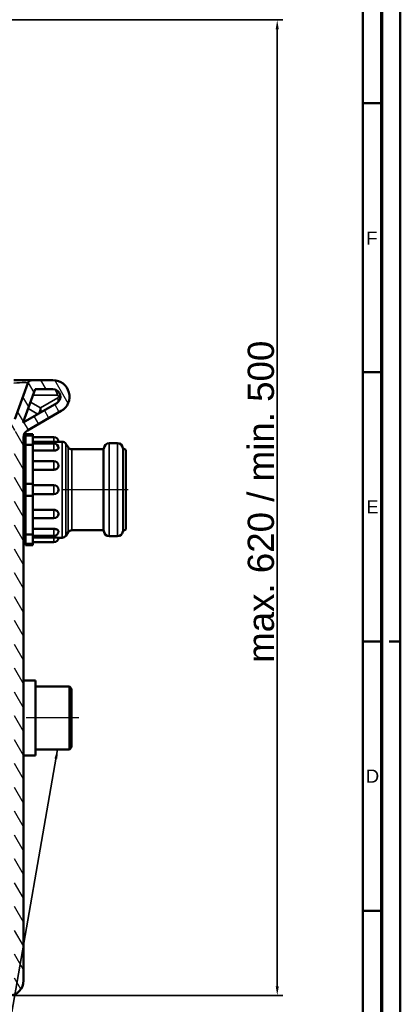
# Model space of a CAD drawing. Header units: millimetres. Extents: x 0 to 2103, y 0 to 1485.
# Tile 64 of 65: x 1849 to 2103, y 501 to 1157. Entities that reach past the tile are written whole.
import ezdxf

# ---------------------------------------------------------------- set-up
doc = ezdxf.new("R2010")
doc.units = ezdxf.units.MM
doc.header["$LTSCALE"] = 2.5
doc.layers.get('0').update_dxf_attribs({"lineweight": 25})
for name, color, linetype, lineweight in [('AM_0', 7, 'Continuous', 50), ('AM_1', 7, 'Continuous', 50), ('AM_4', 7, 'Continuous', 35), ('AM_5', 7, 'Continuous', 35), ('AM_6', 7, 'Continuous', 35), ('AM_7', 7, 'Continuous', 25), ('AM_8', 7, 'Continuous', 25)]:
    doc.layers.add(name, color=color, linetype=linetype, lineweight=lineweight)
doc.styles.add('3_5 mm', font='arial.ttf')
doc.styles.add('7 mm', font='arial.ttf')
doc.dimstyles.new('Firmenstandard$7', dxfattribs={"dimscale": 2.5, "dimtxt": 3.5, "dimasz": 2.5, "dimexe": 2, "dimexo": 0, "dimgap": 0.8, "dimtad": 1, "dimrnd": 1e-08, "dimtxsty": '3_5 mm', "dimcen": 0.09, "dimdle": 10, "dimclrd": 256, "dimclre": 7, "dimclrt": 7, "dimadec": 0, "dimazin": 2, "dimtfac": 0.714286, "dimtdec": 3, "dimtmove": 0, "dimatfit": 3, "dimfxl": 1, "dimtolj": 1, "dimlwd": -1, "dimlwe": 25, "dimarcsym": 0})
doc.dimstyles.new('Schriftgröße 7', dxfattribs={"dimscale": 2.5, "dimtxt": 7, "dimasz": 2.5, "dimexe": 1.5, "dimexo": 1, "dimgap": 0.7, "dimtad": 1, "dimrnd": 1e-08, "dimtxsty": '7 mm', "dimcen": 0.09, "dimdle": 10, "dimclrd": 256, "dimclre": 256, "dimclrt": 7, "dimadec": 1, "dimazin": 2, "dimtfac": 0.357143, "dimtdec": 3, "dimtmove": 0, "dimatfit": 3, "dimfxl": 1, "dimtolj": 1, "dimtzin": 0, "dimlwd": -1, "dimlwe": -1, "dimarcsym": 0})

# ---------------------------------------------------------------- blocks, each defined once
blk = doc.blocks.new('Ränder DIN A1 (quer)')
at = {"layer": 'AM_1'}
for p, q in [((841, 594), (841, 0)), ((831, 584), (831, 10)), ((831, 440.5), (836, 440.5)), ((831, 368.75), (836, 368.75)), ((831, 297), (836, 297)), ((838, 297), (841, 297)), ((831, 225.25), (836, 225.25))]:
    blk.add_line(p, q, dxfattribs=at)
at = {"layer": 'AM_1', "linetype": 'Continuous', "lineweight": 70}
blk.add_line((836, 589), (836, 5), dxfattribs=at)
at = {"layer": 'AM_6', "color": 7, "char_height": 3.5, "width": 5.2704, "attachment_point": 5, "style": '3_5 mm'}
for s, insert in [('F', (833.42, 404.52)), ('E', (833.58, 332.89)), ('D', (833.59, 261.14))]:
    blk.add_mtext(s, dxfattribs=dict(at, insert=insert))
blk = doc.blocks.new('*D71')
at = {"layer": 'AM_5', "transparency": 16777216}
for p, q in [((1791.47, 1156.64), (2024.23, 1156.64)), ((2020.48, 1150.39), (2020.48, 512.89)), ((1843.97, 506.64), (2024.23, 506.64))]:
    blk.add_line(p, q, dxfattribs=at)
for points in [[(2019.44, 1150.39), (2021.52, 1150.39), (2020.48, 1156.64)], [(2019.44, 512.89), (2021.52, 512.89), (2020.48, 506.64)]]:
    blk.add_solid(points, dxfattribs=at)
at = {"layer": 'Defpoints', "color": 0, "transparency": 16777216}
for p in [(1788.97, 1156.64), (1841.47, 506.64), (2020.48, 506.64)]:
    blk.add_point(p, dxfattribs=at)
at = {"layer": 'AM_5', "color": 7, "transparency": 16777216, "insert": (2009.68, 721.48), "char_height": 17.5, "attachment_point": 4, "rotation": 90, "style": '7 mm'}
blk.add_mtext('\\A1; \\fArial|b0|i0;\\H17.5000;max. 620 / min. 500', dxfattribs=at)

msp = doc.modelspace()

# ---------------------------------------------------------------- hatches: boundary and pattern name
at = {"layer": 'AM_8'}
h = msp.add_hatch(dxfattribs=at)
h.set_pattern_fill('ANSI31', color=256, scale=63.5, angle=75.0001754, style=0)
h.set_pattern_definition([(120.00018, (0, 0), (-6.874064, -3.96877), [])])
edge = h.paths.add_edge_path()
edge.add_ellipse((1525.9705, 908.638), major_axis=(-2, 0), ratio=1, start_angle=0, end_angle=90)
edge.add_line((1525.9705, 906.638), (1529.9705, 906.638))
edge.add_line((1529.9705, 906.638), (1531.2052, 906.638))
edge.add_spline(control_points=[(1531.2052, 906.638), (1531.4956, 906.638), (1531.8385, 906.5758), (1532.3647, 906.3733), (1532.645, 906.2029), (1533.0314, 905.8452), (1533.2113, 905.6004), (1533.4109, 905.1528), (1533.4716, 904.875), (1533.4716, 904.638)], knot_values=[0.31556005, 0.31556005, 0.31556005, 0.31556005, 0.40268059, 0.40268059, 0.48470069, 0.48470069, 0.56064216, 0.56064216, 0.63173106, 0.63173106, 0.63173106, 0.63173106], degree=3, periodic=0)
edge.add_line((1533.4716, 904.638), (1533.4716, 901.638))
edge.add_spline(control_points=[(1533.4716, 901.638), (1533.4716, 901.4013), (1533.5322, 901.1237), (1533.7315, 900.6764), (1533.9113, 900.4319), (1534.2981, 900.0741), (1534.5792, 899.9036), (1535.1086, 899.7004), (1535.4547, 899.638), (1535.7478, 899.638)], knot_values=[0, 0, 0, 0, 0.07102611, 0.07102611, 0.14690382, 0.14690382, 0.22909302, 0.22909302, 0.31702145, 0.31702145, 0.31702145, 0.31702145], degree=3, periodic=0)
edge.add_line((1535.7478, 899.638), (1541.4853, 899.638))
edge.add_spline(control_points=[(1541.4853, 899.638), (1541.7838, 899.638), (1542.1365, 899.575), (1542.6757, 899.3702), (1542.9623, 899.1988), (1543.3555, 898.8395), (1543.5382, 898.5951), (1543.7397, 898.1489), (1543.8009, 897.8733), (1543.8009, 897.638)], knot_values=[0.31911204, 0.31911204, 0.31911204, 0.31911204, 0.4086701, 0.4086701, 0.49215793, 0.49215793, 0.568446, 0.568446, 0.63902896, 0.63902896, 0.63902896, 0.63902896], degree=3, periodic=0)
edge.add_line((1543.8009, 897.638), (1543.8009, 876.638))
edge.add_spline(control_points=[(1543.8009, 876.638), (1543.8009, 876.0521), (1543.8648, 875.4132), (1544.1371, 874.1665), (1544.3453, 873.5587), (1544.8464, 872.4471), (1545.1939, 871.8466), (1546.0134, 870.736), (1546.4848, 870.2255), (1547.4711, 869.3263), (1548.0858, 868.865), (1549.3974, 868.0767), (1550.0939, 867.7493), (1551.4767, 867.2286), (1552.2967, 866.9999), (1553.9661, 866.7048), (1554.8154, 866.638), (1555.5917, 866.638)], knot_values=[0, 0, 0, 0, 0.17578966, 0.17578966, 0.35157932, 0.35157932, 0.54158711, 0.54158711, 0.73159489, 0.73159489, 0.94197884, 0.94197884, 1.15236278, 1.15236278, 1.38525115, 1.38525115, 1.61813952, 1.61813952, 1.61813952, 1.61813952], degree=3, periodic=0)
edge.add_line((1555.5917, 866.638), (1555.5917, 863.638))
edge.add_line((1555.5917, 863.638), (1544.5825, 863.638))
edge.add_spline(control_points=[(1544.5825, 863.638), (1543.5935, 864.2481), (1542.6688, 864.9542), (1541.1422, 866.3584), (1540.3955, 867.1752), (1539.099, 868.9508), (1538.5499, 869.91), (1537.755, 871.6904), (1537.4239, 872.6676), (1536.9912, 874.6708), (1536.8898, 875.697), (1536.8898, 876.638)], knot_values=[-1.48951091, -1.48951091, -1.48951091, -1.48951091, -1.16987692, -1.16987692, -0.86723252, -0.86723252, -0.56458811, -0.56458811, -0.28229406, -0.28229406, 0, 0, 0, 0], degree=3, periodic=0)
edge.add_line((1536.8898, 876.638), (1536.8898, 893.638))
edge.add_line((1536.8898, 893.638), (1535.7478, 893.638))
edge.add_spline(control_points=[(1535.7478, 893.638), (1535.1635, 893.638), (1534.5245, 893.6903), (1533.2697, 893.9195), (1532.6538, 894.0965), (1531.6011, 894.5024), (1531.0635, 894.7619), (1530.0533, 895.3849), (1529.5808, 895.7486), (1528.8138, 896.4629), (1528.4434, 896.8735), (1527.8007, 897.7645), (1527.5286, 898.2451), (1527.1325, 899.1403), (1526.9669, 899.6339), (1526.8232, 900.3051), (1526.7936, 900.4719), (1526.7702, 900.638)], knot_values=[-1.26430751, -1.26430751, -1.26430751, -1.26430751, -1.08901536, -1.08901536, -0.91372321, -0.91372321, -0.75052538, -0.75052538, -0.58732756, -0.58732756, -0.43610844, -0.43610844, -0.28488932, -0.28488932, -0.14244466, -0.14244466, -0.09582616, -0.09582616, -0.09582616, -0.09582616], degree=3, periodic=0)
edge.add_line((1526.7702, 900.638), (1525.9705, 900.638))
edge.add_ellipse((1525.9705, 908.638), major_axis=(0, -8), ratio=1, start_angle=270, end_angle=360, ccw=False)
edge.add_line((1517.9705, 908.638), (1517.9705, 910.638))
edge.add_line((1517.9705, 910.638), (1510.9705, 910.638))
edge.add_ellipse((1510.9705, 918.638), major_axis=(0, -8), ratio=1, start_angle=270.0941655, end_angle=360, ccw=False)
edge.add_line((1502.9705, 918.6249), (1492.0278, 888.5598))
edge.add_ellipse((1483.5705, 891.638), major_axis=(8.4572, -3.0782), ratio=1, start_angle=290, end_angle=360, ccw=False)
edge.add_line((1483.5705, 882.638), (1460.1705, 882.638))
edge.add_ellipse((1460.1705, 891.638), major_axis=(0, -9), ratio=1, start_angle=335.3119879, end_angle=360, ccw=False)
edge.add_ellipse((1446.4705, 878.7513), major_axis=(9.9409, 4.7094), ratio=1, start_angle=334.6512808, end_angle=360, ccw=False)
edge.add_line((1457.4705, 878.7513), (1457.4705, 516.638))
edge.add_ellipse((1461.4705, 516.638), major_axis=(-4, 0), ratio=1, start_angle=0, end_angle=90)
edge.add_line((1461.4705, 512.638), (1639.2395, 512.638))
edge.add_spline(control_points=[(1639.2395, 512.638), (1639.2513, 512.7253), (1639.2647, 512.8127), (1639.353, 513.3285), (1639.4658, 513.7504), (1639.7394, 514.5316), (1639.931, 514.9623), (1640.3908, 515.7813), (1640.6588, 516.1696), (1641.2601, 516.9165), (1641.6636, 517.3334), (1642.5446, 518.0813), (1643.0218, 518.4128), (1644.113, 519.0591), (1644.9209, 519.4249), (1646.5003, 519.9754), (1647.4948, 520.2118), (1649.5135, 520.5066), (1650.5371, 520.5683), (1652.404, 520.5683), (1653.4276, 520.5066), (1655.4463, 520.2118), (1656.4408, 519.9754), (1658.0201, 519.4249), (1658.8281, 519.0591), (1659.9193, 518.4128), (1660.3965, 518.0813), (1661.2775, 517.3334), (1661.6809, 516.9165), (1662.2823, 516.1696), (1662.5502, 515.7813), (1663.01, 514.9623), (1663.2017, 514.5316), (1663.4752, 513.7504), (1663.588, 513.3285), (1663.6764, 512.8127), (1663.6898, 512.7253), (1663.7016, 512.638)], knot_values=[1.69097405, 1.69097405, 1.69097405, 1.69097405, 1.71524132, 1.71524132, 1.83460964, 1.83460964, 1.96353291, 1.96353291, 2.09245619, 2.09245619, 2.25120845, 2.25120845, 2.4099607, 2.4099607, 2.63168313, 2.63168313, 2.91171458, 2.91171458, 3.19174603, 3.19174603, 3.47177747, 3.47177747, 3.75180892, 3.75180892, 3.97353135, 3.97353135, 4.1322836, 4.1322836, 4.29103586, 4.29103586, 4.41995914, 4.41995914, 4.54888242, 4.54888242, 4.66825073, 4.66825073, 4.692518, 4.692518, 4.692518, 4.692518], degree=3, periodic=0)
edge.add_line((1663.7016, 512.638), (1841.4705, 512.638))
edge.add_ellipse((1841.4705, 516.638), major_axis=(0, -4), ratio=1, start_angle=0, end_angle=90)
edge.add_line((1845.4705, 516.638), (1845.4705, 878.7513))
edge.add_ellipse((1856.4705, 878.7513), major_axis=(-11, 0), ratio=1, start_angle=334.6512808, end_angle=360, ccw=False)
edge.add_ellipse((1842.7705, 891.638), major_axis=(3.7591, -8.1774), ratio=1, start_angle=335.3119879, end_angle=360, ccw=False)
edge.add_line((1842.7705, 882.638), (1819.3705, 882.638))
edge.add_ellipse((1819.3705, 891.638), major_axis=(0, -9), ratio=1, start_angle=290, end_angle=360, ccw=False)
edge.add_line((1810.9133, 888.5598), (1799.9705, 918.6249))
edge.add_ellipse((1791.9705, 918.638), major_axis=(8, -0.0131), ratio=1, start_angle=270.0941655, end_angle=360, ccw=False)
edge.add_line((1791.9705, 910.638), (1784.9705, 910.638))
edge.add_line((1784.9705, 910.638), (1784.9705, 908.638))
edge.add_ellipse((1776.9705, 908.638), major_axis=(8, 0), ratio=1, start_angle=270, end_angle=360, ccw=False)
edge.add_line((1776.9705, 900.638), (1776.1709, 900.638))
edge.add_spline(control_points=[(1776.1709, 900.638), (1776.1474, 900.4719), (1776.1179, 900.3051), (1775.9742, 899.6339), (1775.8085, 899.1403), (1775.4125, 898.2451), (1775.1404, 897.7645), (1774.4976, 896.8735), (1774.1272, 896.4629), (1773.3603, 895.7486), (1772.8878, 895.3849), (1771.8775, 894.7619), (1771.34, 894.5024), (1770.2873, 894.0965), (1769.6714, 893.9195), (1768.4166, 893.6903), (1767.7776, 893.638), (1767.1933, 893.638)], knot_values=[0.09582616, 0.09582616, 0.09582616, 0.09582616, 0.14244466, 0.14244466, 0.28488932, 0.28488932, 0.43610844, 0.43610844, 0.58732756, 0.58732756, 0.75052538, 0.75052538, 0.91372321, 0.91372321, 1.08901536, 1.08901536, 1.26430751, 1.26430751, 1.26430751, 1.26430751], degree=3, periodic=0)
edge.add_line((1767.1933, 893.638), (1766.0513, 893.638))
edge.add_line((1766.0513, 893.638), (1766.0513, 876.638))
edge.add_spline(control_points=[(1766.0513, 876.638), (1766.0513, 875.697), (1765.9499, 874.6708), (1765.5171, 872.6676), (1765.186, 871.6904), (1764.3912, 869.91), (1763.842, 868.9508), (1762.5456, 867.1752), (1761.7989, 866.3584), (1760.2722, 864.9542), (1759.3476, 864.2481), (1758.3585, 863.638)], knot_values=[0, 0, 0, 0, 0.28229406, 0.28229406, 0.56458811, 0.56458811, 0.86723252, 0.86723252, 1.16987692, 1.16987692, 1.48951091, 1.48951091, 1.48951091, 1.48951091], degree=3, periodic=0)
edge.add_line((1758.3585, 863.638), (1747.3494, 863.638))
edge.add_line((1747.3494, 863.638), (1747.3494, 866.638))
edge.add_spline(control_points=[(1747.3494, 866.638), (1748.1257, 866.638), (1748.975, 866.7048), (1750.6444, 866.9999), (1751.4644, 867.2286), (1752.8472, 867.7493), (1753.5437, 868.0767), (1754.8553, 868.865), (1755.47, 869.3263), (1756.4563, 870.2255), (1756.9277, 870.736), (1757.7471, 871.8466), (1758.0947, 872.4471), (1758.5958, 873.5587), (1758.804, 874.1665), (1759.0763, 875.4132), (1759.1402, 876.0521), (1759.1402, 876.638)], knot_values=[-1.61813952, -1.61813952, -1.61813952, -1.61813952, -1.38525115, -1.38525115, -1.15236278, -1.15236278, -0.94197884, -0.94197884, -0.73159489, -0.73159489, -0.54158711, -0.54158711, -0.35157932, -0.35157932, -0.17578966, -0.17578966, 0, 0, 0, 0], degree=3, periodic=0)
edge.add_line((1759.1402, 876.638), (1759.1402, 897.638))
edge.add_spline(control_points=[(1759.1402, 897.638), (1759.1402, 897.8733), (1759.2014, 898.1489), (1759.4029, 898.5951), (1759.5856, 898.8395), (1759.9787, 899.1988), (1760.2654, 899.3702), (1760.8046, 899.575), (1761.1572, 899.638), (1761.4558, 899.638)], knot_values=[-0.63902896, -0.63902896, -0.63902896, -0.63902896, -0.568446, -0.568446, -0.49215793, -0.49215793, -0.4086701, -0.4086701, -0.31911204, -0.31911204, -0.31911204, -0.31911204], degree=3, periodic=0)
edge.add_line((1761.4558, 899.638), (1767.1933, 899.638))
edge.add_spline(control_points=[(1767.1933, 899.638), (1767.4864, 899.638), (1767.8325, 899.7004), (1768.3619, 899.9036), (1768.643, 900.0741), (1769.0297, 900.4319), (1769.2095, 900.6764), (1769.4089, 901.1237), (1769.4695, 901.4013), (1769.4695, 901.638)], knot_values=[-0.31702145, -0.31702145, -0.31702145, -0.31702145, -0.22909302, -0.22909302, -0.14690382, -0.14690382, -0.07102611, -0.07102611, 0, 0, 0, 0], degree=3, periodic=0)
edge.add_line((1769.4695, 901.638), (1769.4695, 904.638))
edge.add_spline(control_points=[(1769.4695, 904.638), (1769.4695, 904.875), (1769.5302, 905.1528), (1769.7298, 905.6004), (1769.9097, 905.8452), (1770.296, 906.2029), (1770.5764, 906.3733), (1771.1026, 906.5758), (1771.4455, 906.638), (1771.7359, 906.638)], knot_values=[-0.63173106, -0.63173106, -0.63173106, -0.63173106, -0.56064216, -0.56064216, -0.48470069, -0.48470069, -0.40268059, -0.40268059, -0.31556005, -0.31556005, -0.31556005, -0.31556005], degree=3, periodic=0)
edge.add_line((1771.7359, 906.638), (1773.9705, 906.638))
edge.add_line((1773.9705, 906.638), (1776.9705, 906.638))
edge.add_ellipse((1776.9705, 908.638), major_axis=(0, -2), ratio=1, start_angle=0, end_angle=90)
edge.add_line((1778.9705, 908.638), (1778.9705, 914.638))
edge.add_ellipse((1780.9705, 914.638), major_axis=(-2, 0), ratio=1, start_angle=270, end_angle=360, ccw=False)
edge.add_line((1780.9705, 916.638), (1791.9705, 916.638))
edge.add_ellipse((1791.9705, 918.638), major_axis=(0, -2), ratio=1, start_angle=0, end_angle=90)
edge.add_line((1793.9705, 918.638), (1793.9705, 935.638))
edge.add_ellipse((1796.9705, 935.638), major_axis=(-3, 0), ratio=1, start_angle=270, end_angle=360, ccw=False)
edge.add_line((1796.9705, 938.638), (1796.9708, 938.638))
edge.add_ellipse((1796.9708, 935.638), major_axis=(0, 3), ratio=1, start_angle=290, end_angle=360, ccw=False)
edge.add_line((1799.7899, 936.6641), (1816.5515, 890.612))
edge.add_ellipse((1819.3705, 891.638), major_axis=(-2.8191, -1.0261), ratio=1, start_angle=0, end_angle=70)
edge.add_line((1819.3705, 888.638), (1842.7705, 888.638))
edge.add_ellipse((1842.7705, 891.638), major_axis=(0, -3), ratio=1, start_angle=0, end_angle=70)
edge.add_line((1845.5896, 890.612), (1854.3439, 914.6641))
edge.add_ellipse((1857.1629, 913.638), major_axis=(-2.8191, 1.0261), ratio=1, start_angle=290, end_angle=360, ccw=False)
edge.add_line((1857.1629, 916.638), (1871.0398, 916.638))
edge.add_ellipse((1871.0398, 905.638), major_axis=(0, 11), ratio=1, start_angle=210, end_angle=360, ccw=False)
edge.add_line((1876.5398, 896.1117), (1853.9705, 883.0814))
edge.add_ellipse((1856.4705, 878.7513), major_axis=(-2.5, 4.3301), ratio=1, start_angle=0, end_angle=60)
edge.add_line((1851.4705, 878.7513), (1851.4705, 516.638))
edge.add_ellipse((1841.4705, 516.638), major_axis=(10, 0), ratio=1, start_angle=270, end_angle=360, ccw=False)
edge.add_line((1841.4705, 506.638), (1660.9178, 506.638))
edge.add_spline(control_points=[(1660.9178, 506.638), (1660.3488, 506.638), (1659.7275, 506.693), (1658.4979, 506.8949), (1657.8893, 507.0401), (1656.4129, 507.45), (1655.4193, 507.8037), (1653.4334, 508.4408), (1652.4339, 508.7015), (1651.4705, 508.7015), (1650.5072, 508.7015), (1649.5077, 508.4408), (1647.5218, 507.8037), (1646.5282, 507.45), (1645.0518, 507.0401), (1644.4432, 506.8949), (1643.2135, 506.693), (1642.5922, 506.638), (1642.0233, 506.638)], knot_values=[-0.91935773, -0.91935773, -0.91935773, -0.91935773, -0.7486765, -0.7486765, -0.57799527, -0.57799527, -0.28899764, -0.28899764, 0, 0, 0, 0.28899764, 0.28899764, 0.57799527, 0.57799527, 0.7486765, 0.7486765, 0.91935773, 0.91935773, 0.91935773, 0.91935773], degree=3, periodic=0)
edge.add_line((1642.0233, 506.638), (1461.4705, 506.638))
edge.add_ellipse((1461.4705, 516.638), major_axis=(0, -10), ratio=1, start_angle=270, end_angle=360, ccw=False)
edge.add_line((1451.4705, 516.638), (1451.4705, 878.7513))
edge.add_ellipse((1446.4705, 878.7513), major_axis=(5, 0), ratio=1, start_angle=0, end_angle=60)
edge.add_line((1448.9705, 883.0814), (1426.4013, 896.1117))
edge.add_ellipse((1431.9013, 905.638), major_axis=(-5.5, -9.5263), ratio=1, start_angle=210, end_angle=360, ccw=False)
edge.add_line((1431.9013, 916.638), (1445.7781, 916.638))
edge.add_ellipse((1445.7781, 913.638), major_axis=(0, 3), ratio=1, start_angle=290, end_angle=360, ccw=False)
edge.add_line((1448.5972, 914.6641), (1457.3515, 890.612))
edge.add_ellipse((1460.1705, 891.638), major_axis=(-2.8191, -1.0261), ratio=1, start_angle=0, end_angle=70)
edge.add_line((1460.1705, 888.638), (1483.5705, 888.638))
edge.add_ellipse((1483.5705, 891.638), major_axis=(0, -3), ratio=1, start_angle=0, end_angle=70)
edge.add_line((1486.3896, 890.612), (1503.1512, 936.6641))
edge.add_ellipse((1505.9703, 935.638), major_axis=(-2.8191, 1.0261), ratio=1, start_angle=290, end_angle=360, ccw=False)
edge.add_line((1505.9703, 938.638), (1505.9705, 938.638))
edge.add_ellipse((1505.9705, 935.638), major_axis=(0, 3), ratio=1, start_angle=270, end_angle=360, ccw=False)
edge.add_line((1508.9705, 935.638), (1508.9705, 918.638))
edge.add_ellipse((1510.9705, 918.638), major_axis=(-2, 0), ratio=1, start_angle=0, end_angle=90)
edge.add_line((1510.9705, 916.638), (1521.9705, 916.638))
edge.add_ellipse((1521.9705, 914.638), major_axis=(0, 2), ratio=1, start_angle=270, end_angle=360, ccw=False)
edge.add_line((1523.9705, 914.638), (1523.9705, 908.638))
edge = h.paths.add_edge_path(flags=0)
edge.add_ellipse((1842.7705, 891.638), major_axis=(8.4572, -3.0782), ratio=1, start_angle=358.8384658, end_angle=360)
edge.add_line((1851.2278, 888.5598), (1859.2636, 910.638))
edge.add_line((1859.2636, 910.638), (1871.0398, 910.638))
edge.add_ellipse((1871.0398, 905.638), major_axis=(2.5, -4.3301), ratio=1, start_angle=0, end_angle=150, ccw=False)
edge.add_line((1873.5398, 901.3079), (1851.1636, 888.389))
edge = h.paths.add_edge_path(flags=0)
edge.add_ellipse((1460.1705, 891.638), major_axis=(-8.3931, -3.249), ratio=1, start_angle=358.8384658, end_angle=360)
edge.add_line((1451.7774, 888.389), (1429.4013, 901.3079))
edge.add_ellipse((1431.9013, 905.638), major_axis=(0, 5), ratio=1, start_angle=0, end_angle=150, ccw=False)
edge.add_line((1431.9013, 910.638), (1443.6775, 910.638))
edge.add_line((1443.6775, 910.638), (1451.7133, 888.5598))

# ---------------------------------------------------------------- linework, layer by layer
at = {"layer": 'AM_0'}
for p, q in [((1857.1629, 916.638), (1844.9469, 916.638)), ((1845.5896, 890.612), (1854.3439, 914.6641)), ((1857.1629, 916.638), (1871.0398, 916.638)), ((1859.2636, 910.638), (1851.2278, 888.5598)), ((1871.0398, 910.638), (1859.2636, 910.638)), ((1851.1636, 888.389), (1873.5398, 901.3079)), ((1876.5398, 896.1117), (1853.9705, 883.0814)), ((1852.6705, 880.638), (1852.6705, 879.681)), ((1857.6705, 880.638), (1852.6705, 880.638)), ((1852.6705, 879.681), (1852.6705, 873.4966)), ((1852.6705, 879.681), (1857.6705, 879.681)), ((1857.6705, 880.638), (1857.6705, 879.681)), ((1857.6705, 879.681), (1857.6705, 873.4966)), ((1851.4705, 878.7513), (1851.4705, 516.638)), ((1851.4713, 878.838), (1852.6705, 878.838)), ((1857.6705, 873.4966), (1852.6705, 873.4966)), ((1852.6705, 873.4966), (1852.6705, 847.638)), ((1857.6705, 878.638), (1871.6705, 878.638)), ((1871.6705, 875.4974), (1857.6705, 875.4974)), ((1857.6705, 874.3508), (1871.6705, 874.3508)), ((1857.6705, 873.4966), (1857.6705, 847.638)), ((1877.0709, 875.638), (1874.6705, 875.638)), ((1881.1346, 871.9663), (1879.5619, 874.3098)), ((1914.026, 874.638), (1908.526, 874.638)), ((1871.6705, 869.7307), (1857.6705, 869.7307)), ((1904.526, 870.638), (1883.6257, 870.638)), ((1919.6705, 870.138), (1917.8015, 871.0096)), ((1919.6705, 870.138), (1919.6705, 817.138)), ((1857.6705, 862.638), (1871.6705, 862.638)), ((1871.6705, 856.9725), (1857.6705, 856.9725)), ((1852.6705, 847.638), (1852.6705, 839.638)), ((1852.6705, 847.638), (1857.6705, 847.638)), ((1857.6705, 847.638), (1857.6705, 839.638)), ((1857.6705, 846.638), (1871.6705, 846.638)), ((1857.6705, 840.638), (1871.6705, 840.638)), ((1852.6705, 839.638), (1857.6705, 839.638)), ((1852.6705, 839.638), (1852.6705, 813.7794)), ((1857.6705, 839.638), (1857.6705, 813.7794)), ((1857.6705, 830.3036), (1871.6705, 830.3036)), ((1857.6705, 824.638), (1871.6705, 824.638)), ((1852.6705, 813.7794), (1857.6705, 813.7794)), ((1852.6705, 813.7794), (1852.6705, 807.5951)), ((1857.6705, 817.5454), (1871.6705, 817.5454)), ((1857.6705, 813.7794), (1857.6705, 807.5951)), ((1881.1346, 815.3098), (1879.5619, 812.9663)), ((1904.526, 816.638), (1883.6257, 816.638)), ((1919.6705, 817.138), (1917.8015, 816.2665)), ((1851.4705, 808.438), (1852.6705, 808.438)), ((1852.6705, 807.5951), (1857.6705, 807.5951)), ((1852.6705, 807.5951), (1852.6705, 806.638)), ((1857.6705, 812.9252), (1871.6705, 812.9252)), ((1857.6705, 811.7787), (1871.6705, 811.7787)), ((1857.6705, 808.638), (1871.6705, 808.638)), ((1857.6705, 807.5951), (1857.6705, 806.638)), ((1877.0709, 811.638), (1874.6705, 811.638)), ((1914.026, 812.638), (1908.526, 812.638)), ((1857.6705, 806.638), (1852.6705, 806.638)), ((1859.4705, 716.638), (1851.4705, 716.638)), ((1859.4705, 716.638), (1859.4705, 666.638)), ((1881.9705, 712.593), (1859.4705, 712.593)), ((1881.9705, 712.593), (1881.9705, 670.683)), ((1883.4705, 711.093), (1881.9705, 712.593)), ((1883.4705, 711.093), (1883.4705, 672.183)), ((1881.9705, 670.683), (1859.4705, 670.683)), ((1883.4705, 672.183), (1881.9705, 670.683)), ((1859.4705, 666.638), (1851.4705, 666.638))]:
    msp.add_line(p, q, dxfattribs=at)
for centre, radius, start, end in [((1857.1629, 913.638), 3, 90, 160), ((1871.0398, 905.638), 11, 300, 90), ((1871.0398, 905.638), 5, 300, 90), ((1842.7705, 891.638), 9, 338.8384658, 340), ((1856.4705, 878.7513), 5, 120, 180), ((1871.6705, 875.638), 3, 0, 90), ((1871.6705, 871.3508), 3, 0, 90), ((1877.0709, 872.638), 3, 33.8655072, 90), ((1908.526, 871.138), 3.5, 90, 180), ((1914.026, 871.138), 3.5, 4.6559682, 90), ((1883.6257, 873.638), 3, 213.8655072, 270), ((1904.526, 871.138), 0.5, 270, 0), ((1918.0128, 871.4627), 0.5, 184.6559682, 245), ((1871.6705, 859.638), 3, 0, 90), ((1871.6705, 843.638), 3, 270, 90), ((1871.6705, 827.638), 3, 270, 0), ((1871.6705, 815.9252), 3, 270, 0), ((1883.6257, 813.638), 3, 90, 146.1344928), ((1904.526, 816.138), 0.5, 0, 90), ((1908.526, 816.138), 3.5, 180, 270), ((1914.026, 816.138), 3.5, 270, 355.3440318), ((1918.0128, 815.8133), 0.5, 115, 175.3440318), ((1871.6705, 811.638), 3, 270, 0), ((1877.0709, 814.638), 3, 270, 326.1344928), ((1841.4705, 516.638), 10, 270, 0)]:
    msp.add_arc(centre, radius, start, end, dxfattribs=at)
msp.add_ellipse((1859.9687, 898.0914), major_axis=(0, -4.3205), ratio=0.65465367, start_param=0.36136712, end_param=1.57079633, dxfattribs=at)
for points, knots in [([(1874.6705, 875.638), (1874.6705, 875.638), (1874.6378, 875.6349), (1874.4988, 875.6223), (1874.3926, 875.6129), (1874.1159, 875.5905), (1873.8837, 875.5731), (1873.3956, 875.5429), (1873.0761, 875.5264), (1872.3862, 875.5035), (1872.0159, 875.4974), (1871.6705, 875.4974)], [0.447676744, 0.447676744, 0.447676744, 0.447676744, 0.52206469, 0.52206469, 0.596452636, 0.596452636, 0.68811185, 0.68811185, 0.791732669, 0.791732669, 0.895353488, 0.895353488, 0.895353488, 0.895353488]), ([(1874.6705, 871.3508), (1874.6705, 871.2269), (1874.6378, 871.0896), (1874.4988, 870.8194), (1874.3926, 870.6866), (1874.1159, 870.4277), (1873.8837, 870.271), (1873.3956, 870.03), (1873.0761, 869.9174), (1872.3862, 869.7676), (1872.0159, 869.7307), (1871.6705, 869.7307)], [0.447676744, 0.447676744, 0.447676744, 0.447676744, 0.52206469, 0.52206469, 0.596452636, 0.596452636, 0.68811185, 0.68811185, 0.791732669, 0.791732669, 0.895353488, 0.895353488, 0.895353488, 0.895353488]), ([(1874.6705, 859.638), (1874.6705, 859.4233), (1874.6378, 859.1886), (1874.4988, 858.7332), (1874.3926, 858.5126), (1874.1159, 858.0867), (1873.8837, 857.8327), (1873.3956, 857.4455), (1873.0761, 857.2668), (1872.3862, 857.0303), (1872.0159, 856.9725), (1871.6705, 856.9725)], [0.447676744, 0.447676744, 0.447676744, 0.447676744, 0.52206469, 0.52206469, 0.596452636, 0.596452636, 0.68811185, 0.68811185, 0.791732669, 0.791732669, 0.895353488, 0.895353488, 0.895353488, 0.895353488]), ([(1871.6705, 830.3036), (1872.0159, 830.3036), (1872.3862, 830.2458), (1873.0761, 830.0092), (1873.3956, 829.8305), (1873.8837, 829.4434), (1874.1159, 829.1894), (1874.3926, 828.7635), (1874.4988, 828.5428), (1874.6378, 828.0875), (1874.6705, 827.8528), (1874.6705, 827.638)], [0, 0, 0, 0, 0.103620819, 0.103620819, 0.207241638, 0.207241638, 0.298900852, 0.298900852, 0.373288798, 0.373288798, 0.447676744, 0.447676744, 0.447676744, 0.447676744]), ([(1871.6705, 817.5454), (1872.0159, 817.5454), (1872.3862, 817.5085), (1873.0761, 817.3587), (1873.3956, 817.246), (1873.8837, 817.005), (1874.1159, 816.8484), (1874.3926, 816.5895), (1874.4988, 816.4567), (1874.6378, 816.1865), (1874.6705, 816.0492), (1874.6705, 815.9252)], [0, 0, 0, 0, 0.103620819, 0.103620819, 0.207241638, 0.207241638, 0.298900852, 0.298900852, 0.373288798, 0.373288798, 0.447676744, 0.447676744, 0.447676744, 0.447676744]), ([(1871.6705, 811.7787), (1872.0159, 811.7787), (1872.3862, 811.7725), (1873.0761, 811.7496), (1873.3956, 811.7332), (1873.8837, 811.7029), (1874.1159, 811.6856), (1874.3926, 811.6631), (1874.4988, 811.6537), (1874.6378, 811.6412), (1874.6705, 811.638), (1874.6705, 811.638)], [0, 0, 0, 0, 0.103620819, 0.103620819, 0.207241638, 0.207241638, 0.298900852, 0.298900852, 0.373288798, 0.373288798, 0.447676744, 0.447676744, 0.447676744, 0.447676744])]:
    msp.add_open_spline(points, degree=3, knots=knots, dxfattribs=at)
at = {"layer": 'AM_4'}
for p, q in [((1873.8682, 906.638), (1857.8077, 906.638)), ((1856.1036, 901.956), (1862.7971, 898.0914)), ((1862.7971, 898.0914), (1874.3682, 904.772)), ((1860.9687, 894.05), (1854.5705, 897.744)), ((1871.6705, 875.4974), (1871.6705, 878.638)), ((1871.6705, 869.7307), (1871.6705, 874.3508)), ((1877.0709, 875.638), (1877.0709, 811.638)), ((1879.5619, 874.3098), (1879.5619, 812.9663)), ((1908.526, 874.638), (1908.526, 812.638)), ((1914.026, 874.638), (1914.026, 812.638)), ((1881.1346, 871.9663), (1881.1346, 815.3098)), ((1883.6257, 870.638), (1883.6257, 816.638)), ((1904.526, 870.638), (1904.526, 816.638)), ((1905.026, 871.138), (1905.026, 816.138)), ((1917.5145, 871.4221), (1917.5145, 815.8539)), ((1917.8015, 871.0096), (1917.8015, 816.2665)), ((1871.6705, 856.9725), (1871.6705, 862.638)), ((1871.6705, 840.638), (1871.6705, 846.638)), ((1871.6705, 824.638), (1871.6705, 830.3036)), ((1871.6705, 812.9252), (1871.6705, 817.5454)), ((1871.6705, 808.638), (1871.6705, 811.7787))]:
    msp.add_line(p, q, dxfattribs=at)
msp.add_arc((1873.8682, 905.638), 1, 300, 90, dxfattribs=at)
for centre, major_axis, ratio, start_param, end_param in [((1843.3286, 913.638), (11.0199, 1.0598), 0.07921292, 6.24543229, 7.6989824), ((1871.0398, 906.638), (0, 4), 0.70710678, 4.71238898, 6.28318531), ((1871.5398, 904.772), (2, -3.4641), 0.65465367, 0, 1.2094292)]:
    msp.add_ellipse(centre, major_axis=major_axis, ratio=ratio, start_param=start_param, end_param=end_param, dxfattribs=at)
at = {"layer": 'AM_7', "linetype": 'Continuous'}
for p, q in [((1921.0736, 843.638), (1877.3757, 843.638)), ((1888.2205, 691.638), (1853.2205, 691.638))]:
    msp.add_line(p, q, dxfattribs=at)

# ---------------------------------------------------------------- block references
at = {"xscale": 2.5, "yscale": 2.5, "zscale": 2.5}
msp.add_blockref('Ränder DIN A1 (quer)', (0, 0), dxfattribs=at)

# ---------------------------------------------------------------- dimensions: what is measured, and where the dimension line sits
at = {"layer": 'AM_5'}
dim = msp.add_linear_dim(base=(2020.4779, 506.638), p1=(1788.9705, 1156.638), p2=(1841.4705, 506.638), angle=90, text=' \\fArial|b0|i0;\\H17.5000;max. 620 / min. 500', dimstyle='Schriftgröße 7', override={"dimgap": 0.7, "dimdec": 2, "dimtol": 0, "dimlim": 0, "dimtp": 0, "dimtm": 0, "dimtdec": 3, "dimtofl": 0, "dimatfit": 1}, dxfattribs=at)
dim.commit()
dim.dimension.update_dxf_attribs({"geometry": '*D71', "text_midpoint": (2020.4779, 831.638), "dimtype": 160})

# ---------------------------------------------------------------- leaders
at = {"layer": 'AM_5', "annotation_type": 0, "has_hookline": 1, "hookline_direction": 1, "text_width": 349.2599}
msp.add_leader([(1874.0926, 670.683), (1832.5883, 432.9822), (1826.3383, 432.9822)], dimstyle='Firmenstandard$7', override={"dimgap": 0, "dimtad": 1}, dxfattribs=at)

doc.saveas('drawing.dxf')
